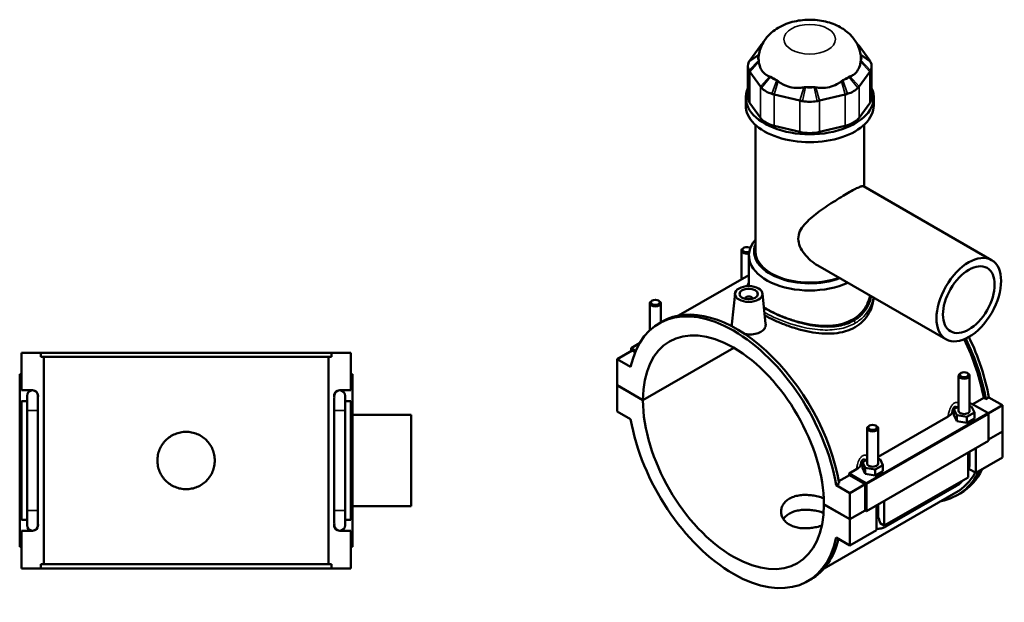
# Model space of a CAD drawing. Header units: millimetres. Extents: x 0 to 898, y -421 to 995.
# Tile 6 of 6: x 308 to 846, y 676 to 995. Entities that reach past the tile are written whole.
import ezdxf

# ---------------------------------------------------------------- set-up
doc = ezdxf.new("R2010")
doc.units = ezdxf.units.MM
doc.layers.add('Visible (ANSI)', color=7, linetype='Continuous', lineweight=50)
doc.layers.add('Visible Narrow (ANSI)', color=7, linetype='Continuous', lineweight=35)

msp = doc.modelspace()

# ---------------------------------------------------------------- linework, layer by layer
at = {"layer": 'Visible (ANSI)'}
for p, q in [((712.566, 980.828), (706.753, 972.746)), ((772.315, 972.746), (766.502, 980.828)), ((705.688, 969.661), (705.688, 952.534)), ((773.381, 969.661), (773.381, 952.534)), ((706.753, 966.576), (712.566, 958.495)), ((766.502, 958.495), (772.315, 966.576)), ((720.143, 954.131), (734.177, 950.784)), ((744.892, 950.784), (758.925, 954.131)), ((704.534, 948.192), (704.534, 952.534)), ((712.566, 941.367), (706.753, 949.448)), ((772.315, 949.448), (766.502, 941.367)), ((774.534, 948.192), (774.534, 952.534)), ((709.784, 868.359), (709.784, 937.575)), ((734.177, 933.656), (720.143, 937.004)), ((758.925, 937.004), (744.892, 933.656)), ((769.284, 903.703), (769.284, 937.575)), ((768.948, 903.897), (838.984, 863.566)), ((702.169, 868.756), (702.169, 853.003)), ((703.465, 870.22), (703.039, 869.973)), ((706.872, 870.22), (707.038, 870.124)), ((706.284, 849.288), (706.284, 866.07)), ((743.996, 860.568), (814.032, 820.236)), ((706.284, 855.373), (667.696, 833.152)), ((652.106, 825.171), (652.106, 839.927)), ((653.402, 841.391), (652.976, 841.144)), ((656.809, 841.391), (657.235, 841.144)), ((658.106, 829.471), (658.106, 839.927)), ((698.673, 845.236), (696.882, 828.536)), ((704.159, 842.331), (704.159, 842.517)), ((708.159, 842.331), (708.159, 842.517)), ((713.644, 845.236), (715.429, 828.591)), ((657.196, 828.947), (658.864, 829.908)), ((642.519, 814.17), (634.175, 809.365)), ((646.497, 818.092), (641.812, 815.395)), ((641.812, 815.395), (644.383, 813.914)), ((641.812, 813.763), (641.812, 815.395)), ((644.105, 813.257), (642.519, 814.17)), ((648.317, 786.955), (697.971, 815.548)), ((698.042, 815.507), (648.317, 786.873)), ((308.531, 812.886), (319.039, 812.886)), ((308.531, 792.286), (308.531, 812.886)), ((319.039, 810.526), (319.039, 812.886)), ((478.024, 812.886), (319.039, 812.886)), ((319.039, 810.526), (478.024, 810.526)), ((320.674, 697.246), (320.674, 810.526)), ((476.389, 697.246), (476.389, 810.526)), ((478.024, 812.886), (488.531, 812.886)), ((478.024, 812.886), (478.024, 810.526)), ((488.531, 792.286), (488.531, 812.886)), ((641.605, 805.086), (634.175, 809.365)), ((634.175, 809.365), (634.175, 795.099)), ((308.531, 801.086), (307.531, 801.086)), ((307.531, 706.686), (307.531, 801.086)), ((488.531, 801.086), (489.531, 801.086)), ((489.531, 706.686), (489.531, 801.086)), ((820.963, 781.04), (820.963, 800.348)), ((822.259, 801.812), (821.833, 801.564)), ((825.666, 801.812), (826.092, 801.564)), ((826.963, 781.04), (826.963, 800.348)), ((308.531, 792.286), (314.556, 792.286)), ((482.507, 792.286), (488.531, 792.286)), ((634.175, 795.099), (648.317, 786.955)), ((634.175, 795.017), (634.246, 795.058)), ((634.175, 795.017), (634.175, 780.751)), ((648.317, 786.873), (634.175, 795.017)), ((308.531, 721.486), (308.531, 786.286)), ((311.531, 786.286), (308.531, 786.286)), ((311.531, 789.286), (311.531, 781.286)), ((317.531, 788.904), (317.531, 789.286)), ((317.531, 781.286), (317.531, 787.531)), ((479.531, 789.286), (479.531, 788.904)), ((479.531, 787.531), (479.531, 781.286)), ((485.531, 781.286), (485.531, 789.286)), ((488.531, 786.286), (485.531, 786.286)), ((488.531, 721.486), (488.531, 786.286)), ((828.673, 784.667), (834.638, 788.102)), ((835.794, 787.436), (834.638, 788.102)), ((837.463, 788.397), (835.794, 787.436)), ((837.463, 788.397), (844.893, 784.119)), ((311.531, 726.486), (311.531, 781.286)), ((317.531, 726.486), (317.531, 781.286)), ((479.531, 781.286), (479.531, 726.486)), ((485.531, 781.286), (485.531, 726.486)), ((634.175, 780.751), (641.605, 776.472)), ((820.963, 783.384), (818.386, 781.9)), ((818.386, 781.9), (819.88, 778.689)), ((818.386, 778.63), (818.386, 781.9)), ((826.963, 784.688), (827.799, 785.17)), ((828.045, 783.391), (826.963, 783.558)), ((827.799, 785.17), (836.903, 779.928)), ((829.539, 780.179), (828.045, 783.391)), ((844.893, 784.119), (837.154, 779.662)), ((844.893, 784.119), (844.893, 769.853)), ((489.531, 778.886), (521.531, 778.886)), ((521.531, 728.886), (521.531, 778.886)), ((776.9, 755.859), (815.187, 777.907)), ((818.386, 778.63), (819.88, 775.419)), ((819.88, 778.689), (825.457, 777.828)), ((819.88, 775.419), (819.88, 778.689)), ((819.88, 775.419), (825.457, 774.558)), ((825.457, 777.828), (829.539, 780.179)), ((825.457, 774.558), (825.457, 777.828)), ((825.457, 774.558), (829.539, 776.909)), ((829.539, 776.909), (829.539, 780.179)), ((837.256, 779.315), (837.256, 764.64)), ((770.9, 771.518), (770.9, 752.21)), ((772.196, 772.982), (771.77, 772.735)), ((775.603, 772.982), (776.029, 772.735)), ((776.9, 771.518), (776.9, 752.21)), ((837.256, 764.64), (770.505, 726.201)), ((837.256, 765.455), (844.893, 769.853)), ((844.893, 769.771), (837.256, 765.373)), ((844.822, 769.812), (844.893, 769.771)), ((844.893, 769.771), (844.893, 755.505)), ((830.327, 760.65), (830.327, 747.116)), ((770.9, 754.555), (768.323, 753.071)), ((777.982, 754.561), (776.9, 754.728)), ((779.476, 751.35), (777.982, 754.561)), ((826.084, 744.673), (826.084, 758.207)), ((826.963, 752.426), (826.963, 758.713)), ((844.893, 755.505), (830.327, 747.116)), ((761.049, 746.731), (765.123, 749.077)), ((768.323, 753.071), (769.817, 749.859)), ((768.323, 749.801), (768.323, 753.071)), ((768.323, 749.801), (769.817, 746.589)), ((769.817, 746.589), (769.817, 749.859)), ((769.817, 749.859), (775.394, 748.999)), ((775.394, 748.999), (779.476, 751.35)), ((775.394, 745.729), (775.394, 748.999)), ((779.476, 748.08), (779.476, 751.35)), ((830.327, 747.116), (826.541, 749.297)), ((755.479, 742.517), (761.212, 745.819)), ((770.152, 741.489), (761.049, 746.731)), ((769.798, 740.875), (761.212, 745.819)), ((769.817, 746.589), (775.394, 745.729)), ((775.394, 745.729), (779.476, 748.08)), ((826.084, 744.673), (780.263, 718.287)), ((755.693, 741.309), (754.025, 740.348)), ((761.454, 736.07), (754.025, 740.348)), ((769.798, 740.875), (761.454, 736.07)), ((769.798, 726.608), (769.798, 740.875)), ((770.505, 726.201), (770.505, 740.876)), ((781.053, 717.714), (819.803, 740.028)), ((819.407, 736.345), (747.342, 694.845)), ((761.454, 721.803), (761.454, 736.07)), ((820.204, 734.962), (821.873, 735.923)), ((489.531, 728.886), (521.531, 728.886)), ((747.312, 729.947), (761.454, 721.803)), ((747.312, 729.866), (747.383, 729.907)), ((761.454, 721.722), (747.312, 729.866)), ((776.021, 715.844), (776.021, 729.377)), ((776.9, 729.883), (776.9, 723.596)), ((780.263, 731.82), (780.263, 718.287)), ((308.531, 721.486), (311.531, 721.486)), ((311.531, 726.486), (311.531, 718.486)), ((317.531, 720.241), (317.531, 726.486)), ((479.531, 726.486), (479.531, 720.241)), ((485.531, 718.486), (485.531, 726.486)), ((485.531, 721.486), (488.531, 721.486)), ((761.454, 721.803), (769.798, 726.608)), ((769.869, 726.568), (761.454, 721.722)), ((761.454, 707.456), (761.454, 721.722)), ((769.798, 726.608), (770.505, 726.201)), ((317.531, 718.486), (317.531, 718.867)), ((479.531, 718.867), (479.531, 718.486)), ((780.263, 718.287), (778.038, 719.569)), ((308.531, 694.886), (308.531, 715.486)), ((314.556, 715.486), (308.531, 715.486)), ((488.531, 715.486), (482.507, 715.486)), ((488.531, 694.886), (488.531, 715.486)), ((754.025, 711.734), (761.454, 707.456)), ((776.021, 715.844), (761.454, 707.456)), ((307.531, 706.686), (308.531, 706.686)), ((489.531, 706.686), (488.531, 706.686)), ((319.039, 694.886), (308.531, 694.886)), ((319.039, 697.246), (478.024, 697.246)), ((319.039, 694.886), (319.039, 697.246)), ((478.024, 694.886), (319.039, 694.886)), ((478.024, 697.246), (478.024, 694.886)), ((488.531, 694.886), (478.024, 694.886)), ((738.434, 687.874), (740.103, 688.835))]:
    msp.add_line(p, q, dxfattribs=at)
for centre, start, end in [((314.531, 789.286), 90, 180), ((314.531, 789.286), 0, 90), ((314.556, 789.286), 343.92897, 90), ((482.507, 789.286), 90, 196.07103), ((482.531, 789.286), 90, 180), ((482.531, 789.286), 0, 90), ((314.531, 718.486), 180, 270), ((314.531, 718.486), 270, 0), ((314.556, 718.486), 270, 16.07103), ((482.507, 718.486), 163.92897, 270), ((482.531, 718.486), 180, 270), ((482.531, 718.486), 270, 0)]:
    msp.add_arc(centre, 3, start, end, dxfattribs=at)
for centre, major_axis, ratio, start_param, end_param in [((725.501, 977.743), (-14, 0), 0.5758617, 5.687257, 5.7871876), ((753.568, 977.743), (-14, 0), 0.5758617, 3.6375903, 3.737521), ((719.688, 974.239), (-8.4, 0), 0.5758617, 5.9938522, 6.5725858), ((739.534, 974.239), (-28, 0), 0.5758617, 6.2015503, 6.3689035), ((759.381, 974.239), (8.4, 0), 0.5758617, 5.9937848, 6.5725184), ((739.534, 974.239), (28, 0), 0.5758617, 6.1974671, 6.3648204), ((719.688, 969.661), (-14, 0), 0.5758617, 5.9937848, 6.5725858), ((759.381, 969.661), (14, 0), 0.5758617, 5.9937848, 6.5725858), ((725.501, 966.158), (-8.4, 0), 0.5758617, 0.4959977, 1.0747986), ((739.534, 974.239), (28, 0), 0.5758617, 3.8412726, 4.0127091), ((753.568, 966.158), (-8.4, 0), 0.5758617, 2.066794, 2.645595), ((739.534, 974.239), (28, 0), 0.5758617, 5.4120689, 5.5835054), ((739.534, 952.534), (-35, 0), 0.5758617, 6.0257382, 9.6822251), ((725.501, 961.58), (14, 0), 0.5758617, 3.6375903, 4.2163913), ((739.534, 962.811), (-8.4, 0), 0.5758617, 1.2813958, 1.8601968), ((739.534, 974.239), (28, 0), 0.5758617, 4.6266707, 4.7981072), ((753.568, 961.58), (14, 0), 0.5758617, 5.2083867, 5.7871876), ((739.534, 948.192), (-35, 0), 0.5758617, 0, 3.1415927), ((719.688, 952.534), (-14, 0), 0.5758617, 0, 0.3926991), ((739.534, 958.232), (14, 0), 0.5758617, 4.4229885, 5.0017895), ((759.381, 952.534), (14, 0), 0.5758617, 5.8904862, 6.2831853), ((725.501, 944.452), (-14, 0), 0.5758617, 0.3926991, 1.1780972), ((753.568, 944.452), (14, 0), 0.5758617, 5.1050881, 5.8904862), ((739.534, 941.105), (-14, 0), 0.5758617, 1.1780972, 1.9634954), ((739.534, 866.07), (-33.25, 0), 0.5758617, 5.8202306, 8.5308641), ((705.169, 868.756), (-3, 0), 0.5758617, 5.5016397, 8.2545728), ((705.169, 869.247), (-2.4, 0), 0.5758617, 3.8215433, 8.4264507), ((739.534, 868.359), (-30.45, 0), 0.5758617, 6.0683499, 8.4272197), ((739.534, 868.359), (-29.75, 0), 0.5758617, 0, 2.1389633), ((697.815, 758.41), (-40.619, 70.536), 0.5780931, 4.1456146, 6.8538271), ((655.106, 839.927), (3, 0), 0.5758617, 2.360047, 7.0647309), ((706.159, 842.517), (-2, 0), 0.5758617, 2.9729035, 6.4518745), ((699.484, 759.371), (-40.619, 70.536), 0.5780931, 4.1456146, 6.2831853), ((697.815, 758.41), (-34.932, 60.661), 0.5780931, 3.9296388, 7.0698029), ((779.585, 805.498), (-39.823, 69.153), 0.5780931, 4.1500197, 4.5943291), ((779.585, 805.498), (40.619, -70.536), 0.5780931, 1.0040219, 1.4537954), ((781.253, 806.459), (-40.619, 70.536), 0.5780931, 4.1456146, 4.5943916), ((823.963, 800.348), (-3, 0), 0.5758617, 5.5016397, 10.2063236), ((697.815, 758.41), (34.932, -60.661), 0.5780931, 3.9296388, 7.0698029), ((823.963, 781.04), (-3, 0), 0.5758617, 0, 3.1415927), ((697.815, 758.41), (40.619, -70.536), 0.5780931, 4.1456146, 6.8538271), ((823.963, 777.77), (7.5, 0), 0.5758617, 2.4091901, 2.7123889), ((836.903, 779.519), (-0.25, 0.433), 0.5780931, 3.9289245, 5.4997209), ((773.9, 771.518), (-3, 0), 0.5758617, 5.5016397, 10.2063236), ((773.9, 748.94), (7.5, 0), 0.5758617, 2.4091901, 2.7123889), ((773.9, 752.21), (-3, 0), 0.5758617, 0, 3.1415927), ((781.253, 806.459), (40.619, -70.536), 0.5780931, 0, 0.369082), ((706.159, 763.215), (-39.823, 69.153), 0.5780931, 4.1500197, 4.1628826), ((779.585, 805.498), (40.619, -70.536), 0.5780931, 6.0848308, 6.6522673), ((779.585, 805.498), (39.823, -69.153), 0.5780931, 0, 0.3239371), ((770.152, 741.08), (0.25, -0.433), 0.5780931, 0.7873319, 2.3581282), ((699.484, 759.371), (40.619, -70.536), 0.5780931, 0, 0.5409668)]:
    msp.add_ellipse(centre, major_axis=major_axis, ratio=ratio, start_param=start_param, end_param=end_param, dxfattribs=at)
for centre, major_axis, ratio in [((826.508, 841.901), (-12.476, -21.665), 0.5780931), ((826.508, 841.901), (-9.981, -17.332), 0.5780931), ((706.159, 844.97), (-7.5, 0), 0.5758617), ((706.159, 844.97), (-5, 0), 0.5758617), ((655.106, 840.418), (-2.4, 0), 0.5758617), ((823.963, 800.838), (-2.4, 0), 0.5758617), ((773.9, 772.009), (-2.4, 0), 0.5758617)]:
    msp.add_ellipse(centre, major_axis=major_axis, ratio=ratio, dxfattribs=at)
for points, knots in [([(767.441, 975.554), (767.142, 977.658), (766.484, 979.656), (764.601, 983.429), (763.322, 985.138), (760.171, 988.411), (758.233, 989.813), (753.645, 992.393), (750.944, 993.377), (745.188, 994.753), (742.118, 995.074), (736.006, 994.998), (732.965, 994.605), (727.003, 993.013), (724.072, 991.821), (718.867, 988.414), (716.519, 986.33), (713.357, 981.506), (712.319, 979.165), (711.737, 976.252), (711.677, 975.905), (711.627, 975.554)], [0.8670332, 0.8670332, 0.8670332, 0.8670332, 1.0652731, 1.0652731, 1.291776, 1.291776, 1.5825829, 1.5825829, 1.9626845, 1.9626845, 2.3779757, 2.3779757, 2.7904032, 2.7904032, 3.2053795, 3.2053795, 3.5660878, 3.5660878, 3.8123563, 3.8123563, 3.8453558, 3.8453558, 3.8453558, 3.8453558]), ([(713.188, 981.579), (713.073, 981.457), (712.964, 981.334), (712.756, 981.083), (712.658, 980.956), (712.566, 980.828)], [0.28940049, 0.28940049, 0.28940049, 0.28940049, 0.34104978, 0.34104978, 0.39269908, 0.39269908, 0.39269908, 0.39269908]), ([(766.502, 980.828), (766.41, 980.956), (766.312, 981.083), (766.105, 981.334), (765.995, 981.457), (765.881, 981.579)], [-0.39269908, -0.39269908, -0.39269908, -0.39269908, -0.34104978, -0.34104978, -0.28940049, -0.28940049, -0.28940049, -0.28940049]), ([(706.753, 972.746), (706.661, 972.618), (706.575, 972.489), (706.413, 972.227), (706.339, 972.095), (706.27, 971.962)], [-0.39269908, -0.39269908, -0.39269908, -0.39269908, -0.34104978, -0.34104978, -0.28940049, -0.28940049, -0.28940049, -0.28940049]), ([(711.704, 972.138), (711.795, 971.32), (711.958, 970.512), (712.535, 968.677), (713.027, 967.712), (713.582, 966.942), (714.136, 966.171), (714.852, 965.457), (716.251, 964.545), (716.876, 964.256), (717.517, 964.056)], [-0.7350126, -0.7350126, -0.7350126, -0.7350126, -0.4346771, -0.4346771, 0, 0, 0, 0.4346771, 0.4346771, 0.7350126, 0.7350126, 0.7350126, 0.7350126]), ([(761.551, 964.056), (762.192, 964.256), (762.818, 964.545), (764.217, 965.457), (764.932, 966.171), (765.486, 966.942), (766.041, 967.712), (766.533, 968.677), (767.11, 970.512), (767.273, 971.32), (767.364, 972.138)], [-0.7350126, -0.7350126, -0.7350126, -0.7350126, -0.4346771, -0.4346771, 0, 0, 0, 0.4346771, 0.4346771, 0.7350126, 0.7350126, 0.7350126, 0.7350126]), ([(772.798, 971.962), (772.73, 972.095), (772.655, 972.227), (772.494, 972.489), (772.407, 972.618), (772.315, 972.746)], [0.28940049, 0.28940049, 0.28940049, 0.28940049, 0.34104978, 0.34104978, 0.39269908, 0.39269908, 0.39269908, 0.39269908]), ([(706.27, 967.36), (706.339, 967.227), (706.413, 967.095), (706.575, 966.834), (706.661, 966.704), (706.753, 966.576)], [0.28940049, 0.28940049, 0.28940049, 0.28940049, 0.34104978, 0.34104978, 0.39269908, 0.39269908, 0.39269908, 0.39269908]), ([(772.315, 966.576), (772.407, 966.704), (772.494, 966.834), (772.655, 967.095), (772.73, 967.227), (772.798, 967.36)], [-0.39269908, -0.39269908, -0.39269908, -0.39269908, -0.34104978, -0.34104978, -0.28940049, -0.28940049, -0.28940049, -0.28940049]), ([(712.566, 958.495), (712.658, 958.366), (712.756, 958.239), (712.964, 957.989), (713.073, 957.865), (713.188, 957.743)], [-0.39269908, -0.39269908, -0.39269908, -0.39269908, -0.34104978, -0.34104978, -0.28940049, -0.28940049, -0.28940049, -0.28940049]), ([(722.194, 961.363), (722.963, 960.751), (723.82, 960.186), (726.034, 959.017), (727.446, 958.506), (728.784, 958.187), (730.123, 957.868), (731.627, 957.683), (734.182, 957.715), (735.23, 957.825), (736.227, 958.016)], [-0.7350126, -0.7350126, -0.7350126, -0.7350126, -0.4346771, -0.4346771, 0, 0, 0, 0.4346771, 0.4346771, 0.7350126, 0.7350126, 0.7350126, 0.7350126]), ([(742.841, 958.016), (743.839, 957.825), (744.886, 957.715), (747.442, 957.683), (748.945, 957.868), (750.284, 958.187), (751.623, 958.506), (753.034, 959.017), (755.249, 960.186), (756.105, 960.751), (756.875, 961.363)], [-0.7350126, -0.7350126, -0.7350126, -0.7350126, -0.4346771, -0.4346771, 0, 0, 0, 0.4346771, 0.4346771, 0.7350126, 0.7350126, 0.7350126, 0.7350126]), ([(765.881, 957.743), (765.995, 957.865), (766.105, 957.989), (766.312, 958.239), (766.41, 958.366), (766.502, 958.495)], [0.28940049, 0.28940049, 0.28940049, 0.28940049, 0.34104978, 0.34104978, 0.39269908, 0.39269908, 0.39269908, 0.39269908]), ([(718.838, 954.489), (719.05, 954.423), (719.265, 954.36), (719.7, 954.241), (719.92, 954.185), (720.143, 954.131)], [0.28940049, 0.28940049, 0.28940049, 0.28940049, 0.34104978, 0.34104978, 0.39269908, 0.39269908, 0.39269908, 0.39269908]), ([(758.925, 954.131), (759.148, 954.185), (759.368, 954.241), (759.804, 954.36), (760.018, 954.423), (760.23, 954.489)], [-0.39269908, -0.39269908, -0.39269908, -0.39269908, -0.34104978, -0.34104978, -0.28940049, -0.28940049, -0.28940049, -0.28940049]), ([(734.177, 950.784), (734.399, 950.731), (734.624, 950.681), (735.079, 950.588), (735.308, 950.545), (735.539, 950.506)], [-0.39269908, -0.39269908, -0.39269908, -0.39269908, -0.34104978, -0.34104978, -0.28940049, -0.28940049, -0.28940049, -0.28940049]), ([(743.529, 950.506), (743.76, 950.545), (743.99, 950.588), (744.444, 950.681), (744.669, 950.731), (744.892, 950.784)], [0.28940049, 0.28940049, 0.28940049, 0.28940049, 0.34104978, 0.34104978, 0.39269908, 0.39269908, 0.39269908, 0.39269908]), ([(743.996, 860.568), (743.982, 860.576), (743.968, 860.584), (742.612, 861.368), (741.278, 862.307), (738.781, 864.445), (737.616, 865.644), (735.611, 868.211), (734.77, 869.578), (733.593, 872.381), (733.26, 873.815), (733.26, 876.664), (733.593, 878.011), (734.77, 880.566), (735.611, 881.777), (737.616, 884.116), (738.781, 885.244), (741.278, 887.43), (742.612, 888.488), (745.238, 890.462), (746.627, 891.452), (749.494, 893.421), (750.973, 894.399), (753.896, 896.28), (755.344, 897.185), (758.092, 898.861), (759.392, 899.632), (761.749, 900.989), (762.847, 901.6), (764.792, 902.626), (765.638, 903.042), (767.045, 903.655), (767.607, 903.852), (768.46, 904.027), (768.755, 904.008), (768.948, 903.897)], [6.0854607, 6.0854607, 6.0854607, 6.0854607, 6.0909119, 6.0909119, 6.6134805, 6.6134805, 7.136049, 7.136049, 7.6586176, 7.6586176, 8.1811862, 8.1811862, 8.7037547, 8.7037547, 9.2263233, 9.2263233, 9.7488919, 9.7488919, 10.2714604, 10.2714604, 10.7715401, 10.7715401, 11.2716198, 11.2716198, 11.7716996, 11.7716996, 12.2717793, 12.2717793, 12.771859, 12.771859, 13.2719387, 13.2719387, 13.7720184, 13.7720184, 14.2666469, 14.2666469, 14.2666469, 14.2666469]), ([(705.207, 849.254), (705.45, 849.79), (705.753, 850.315), (706.166, 850.911), (706.225, 850.993), (706.284, 851.074)], [19.33691792, 19.33691792, 19.33691792, 19.33691792, 19.68233894, 19.68233894, 19.73726816, 19.73726816, 19.73726816, 19.73726816]), ([(772.481, 844.164), (772.396, 843.701), (772.294, 843.238), (771.757, 841.197), (771.123, 839.641), (769.437, 836.729), (768.384, 835.371), (765.936, 832.967), (764.541, 831.923), (763.045, 831.062)], [18.2011808, 18.2011808, 18.2011808, 18.2011808, 18.3863629, 18.3863629, 19.0207319, 19.0207319, 19.655101, 19.655101, 20.28947, 20.28947, 20.28947, 20.28947]), ([(774.483, 843.011), (774.397, 841.806), (774.203, 840.581), (773.456, 837.667), (772.791, 835.992), (771.019, 832.861), (769.911, 831.403), (767.332, 828.834), (765.861, 827.722), (764.283, 826.813)], [18.9287201, 18.9287201, 18.9287201, 18.9287201, 19.4060423, 19.4060423, 20.0757755, 20.0757755, 20.7455088, 20.7455088, 21.415242, 21.415242, 21.415242, 21.415242]), ([(763.045, 831.062), (761.55, 830.201), (759.865, 829.472), (756.21, 828.36), (754.24, 827.977), (750.145, 827.561), (748.017, 827.526), (743.747, 827.748), (741.604, 828.004), (737.466, 828.711), (735.325, 829.187), (731.053, 830.343), (728.924, 831.022), (724.827, 832.515), (722.856, 833.329), (719.201, 835.014), (717.517, 835.885), (715.486, 837.054), (714.962, 837.369), (714.454, 837.688)], [0, 0, 0, 0, 0.634369, 0.634369, 1.2687381, 1.2687381, 1.9031071, 1.9031071, 2.5374762, 2.5374762, 3.171199, 3.171199, 3.8049218, 3.8049218, 4.4386447, 4.4386447, 5.0723675, 5.0723675, 5.3000997, 5.3000997, 5.3000997, 5.3000997]), ([(764.283, 826.813), (762.704, 825.904), (760.927, 825.145), (757.074, 824.011), (754.999, 823.636), (750.689, 823.265), (748.451, 823.268), (743.961, 823.582), (741.709, 823.893), (737.362, 824.713), (735.111, 825.251), (730.62, 826.538), (728.38, 827.285), (724.067, 828.909), (721.991, 829.787), (718.192, 831.565), (716.462, 832.463), (714.919, 833.346)], [0, 0, 0, 0, 0.6697332, 0.6697332, 1.3394665, 1.3394665, 2.0091997, 2.0091997, 2.678933, 2.678933, 3.3476524, 3.3476524, 4.0163717, 4.0163717, 4.6850911, 4.6850911, 5.3349522, 5.3349522, 5.3349522, 5.3349522]), ([(697.068, 827.25), (696.937, 827.583), (696.87, 827.917), (696.867, 828.337), (696.872, 828.436), (696.883, 828.536)], [4.72078381, 4.72078381, 4.72078381, 4.72078381, 4.90419007, 4.90419007, 4.96008979, 4.96008979, 4.96008979, 4.96008979]), ([(712.745, 824.216), (711.919, 823.741), (710.872, 823.353), (708.58, 822.896), (707.335, 822.824), (705.443, 822.92), (704.687, 823.009), (703.945, 823.148)], [2.80263237, 2.80263237, 2.80263237, 2.80263237, 3.1531697, 3.1531697, 3.50370703, 3.50370703, 3.72169455, 3.72169455, 3.72169455, 3.72169455]), ([(715.428, 828.591), (715.442, 828.469), (715.449, 828.348), (715.455, 827.5), (715.227, 826.723), (714.285, 825.319), (713.572, 824.692), (712.745, 824.216)], [7.6491031, 7.6491031, 7.6491031, 7.6491031, 7.70682243, 7.70682243, 8.05735977, 8.05735977, 8.4078971, 8.4078971, 8.4078971, 8.4078971]), ([(815.187, 777.907), (815.623, 778.158), (816.009, 778.436), (816.651, 778.999), (816.912, 779.277), (817.143, 779.567)], [-0.35221227, -0.35221227, -0.35221227, -0.35221227, -0.1661957, -0.1661957, 0, 0, 0, 0]), ([(414.211, 753.886), (414.211, 752.898), (414.116, 751.878), (413.718, 749.851), (413.415, 748.843), (412.614, 746.913), (412.116, 745.988), (410.966, 744.278), (410.313, 743.493), (408.924, 742.104), (408.139, 741.451), (406.429, 740.301), (405.504, 739.803), (403.573, 739.002), (402.566, 738.698), (400.538, 738.3), (399.518, 738.206), (397.544, 738.206), (396.524, 738.3), (394.497, 738.698), (393.489, 739.002), (391.558, 739.803), (390.633, 740.301), (388.923, 741.451), (388.138, 742.104), (386.749, 743.493), (386.097, 744.278), (384.946, 745.988), (384.448, 746.913), (383.647, 748.843), (383.344, 749.851), (382.946, 751.878), (382.851, 752.898), (382.851, 754.873), (382.946, 755.893), (383.344, 757.92), (383.647, 758.928), (384.448, 760.859), (384.946, 761.784), (386.097, 763.493), (386.749, 764.278), (388.138, 765.668), (388.923, 766.32), (390.633, 767.47), (391.558, 767.969), (393.489, 768.77), (394.497, 769.073), (396.524, 769.471), (397.544, 769.566), (399.518, 769.566), (400.538, 769.471), (402.566, 769.073), (403.573, 768.77), (405.504, 767.969), (406.429, 767.47), (408.139, 766.32), (408.924, 765.668), (410.313, 764.278), (410.966, 763.493), (412.116, 761.784), (412.614, 760.859), (413.415, 758.928), (413.718, 757.92), (414.116, 755.893), (414.211, 754.873), (414.211, 753.886)], [0, 0, 0, 0, 0.2961604, 0.2961604, 0.5923208, 0.5923208, 0.8884812, 0.8884812, 1.1846416, 1.1846416, 1.4807865, 1.4807865, 1.7769315, 1.7769315, 2.0730764, 2.0730764, 2.3692214, 2.3692214, 2.6653663, 2.6653663, 2.9615113, 2.9615113, 3.2576562, 3.2576562, 3.5538011, 3.5538011, 3.8499615, 3.8499615, 4.1461219, 4.1461219, 4.4422823, 4.4422823, 4.7384427, 4.7384427, 5.0346031, 5.0346031, 5.3307635, 5.3307635, 5.6269239, 5.6269239, 5.9230843, 5.9230843, 6.2192292, 6.2192292, 6.5153742, 6.5153742, 6.8115191, 6.8115191, 7.1076641, 7.1076641, 7.403809, 7.403809, 7.699954, 7.699954, 7.9960989, 7.9960989, 8.2922439, 8.2922439, 8.5884042, 8.5884042, 8.8845646, 8.8845646, 9.180725, 9.180725, 9.4768854, 9.4768854, 9.4768854, 9.4768854]), ([(765.123, 749.077), (765.56, 749.329), (765.946, 749.606), (766.588, 750.169), (766.849, 750.447), (767.08, 750.738)], [-0.35221227, -0.35221227, -0.35221227, -0.35221227, -0.1661957, -0.1661957, 0, 0, 0, 0]), ([(826.084, 747.851), (826.291, 748.408), (826.465, 748.973), (826.834, 750.501), (826.963, 751.469), (826.963, 752.426)], [4.21285195, 4.21285195, 4.21285195, 4.21285195, 4.39822972, 4.39822972, 4.71238898, 4.71238898, 4.71238898, 4.71238898]), ([(819.803, 740.028), (820.632, 740.505), (821.406, 741.1), (822.551, 742.19), (822.959, 742.63), (823.344, 743.095)], [3.14159265, 3.14159265, 3.14159265, 3.14159265, 3.45575192, 3.45575192, 3.64408528, 3.64408528, 3.64408528, 3.64408528]), ([(746.163, 718.306), (745.952, 718.235), (745.74, 718.167), (744.56, 717.801), (743.553, 717.544), (741.532, 717.139), (740.516, 716.99), (738.552, 716.808), (737.537, 716.768), (735.515, 716.82), (734.509, 716.911), (732.577, 717.235), (731.65, 717.468), (729.934, 718.06), (729.145, 718.419), (727.748, 719.224), (727.093, 719.696), (725.941, 720.756), (725.443, 721.343), (724.645, 722.592), (724.343, 723.253), (723.948, 724.594), (723.854, 725.273), (723.854, 726.585), (723.948, 727.265), (724.343, 728.607), (724.645, 729.269), (725.443, 730.52), (725.941, 731.109), (727.093, 732.171), (727.748, 732.643), (729.145, 733.448), (729.934, 733.807), (731.65, 734.397), (732.577, 734.628), (734.509, 734.95), (735.515, 735.04), (737.537, 735.09), (738.552, 735.049), (740.516, 734.867), (741.531, 734.719), (743.553, 734.316), (744.559, 734.06), (746.111, 733.581), (746.683, 733.385), (747.234, 733.176)], [0.527027, 0.527027, 0.527027, 0.527027, 0.5928417, 0.5928417, 0.8892626, 0.8892626, 1.1856835, 1.1856835, 1.482078, 1.482078, 1.7784724, 1.7784724, 2.0748669, 2.0748669, 2.3712614, 2.3712614, 2.6676559, 2.6676559, 2.9640503, 2.9640503, 3.2604448, 3.2604448, 3.5568393, 3.5568393, 3.8532602, 3.8532602, 4.149681, 4.149681, 4.4461019, 4.4461019, 4.7425228, 4.7425228, 5.0389437, 5.0389437, 5.3353645, 5.3353645, 5.6317854, 5.6317854, 5.9282063, 5.9282063, 6.2246007, 6.2246007, 6.5209952, 6.5209952, 6.7008087, 6.7008087, 6.7008087, 6.7008087]), ([(747.136, 725.187), (746.616, 725.379), (746.078, 725.558), (744.562, 726.013), (743.555, 726.259), (741.533, 726.641), (740.516, 726.777), (738.552, 726.936), (737.536, 726.965), (735.513, 726.893), (734.507, 726.792), (732.575, 726.452), (731.648, 726.214), (729.933, 725.614), (729.145, 725.253), (727.749, 724.449), (727.094, 723.98), (725.979, 722.961), (725.508, 722.42), (725.123, 721.847)], [2.7926156, 2.7926156, 2.7926156, 2.7926156, 2.9615113, 2.9615113, 3.2576562, 3.2576562, 3.5538011, 3.5538011, 3.8499615, 3.8499615, 4.1461219, 4.1461219, 4.4422823, 4.4422823, 4.7384427, 4.7384427, 5.0346031, 5.0346031, 5.3118461, 5.3118461, 5.3118461, 5.3118461]), ([(776.9, 723.596), (776.9, 723.496), (776.903, 723.402), (776.915, 723.227), (776.924, 723.145), (776.945, 722.996), (776.958, 722.928), (776.985, 722.807), (777, 722.753), (777.029, 722.661), (777.044, 722.623), (777.057, 722.592)], [1.57079633, 1.57079633, 1.57079633, 1.57079633, 1.6466565, 1.6466565, 1.72251668, 1.72251668, 1.79837686, 1.79837686, 1.87423703, 1.87423703, 1.95009721, 1.95009721, 1.95009721, 1.95009721]), ([(777.057, 722.591), (777.311, 722), (777.539, 721.411), (777.833, 720.479), (777.946, 720.057), (778.029, 719.62), (778.033, 719.594), (778.038, 719.569)], [0.23169079, 0.23169079, 0.23169079, 0.23169079, 0.41096217, 0.41096217, 0.53797345, 0.53797345, 0.54599916, 0.54599916, 0.54599916, 0.54599916]), ([(776.021, 716.629), (776.262, 716.589), (776.504, 716.564), (777.557, 716.517), (778.35, 716.636), (779.783, 717.065), (780.434, 717.357), (781.053, 717.714)], [2.57223819, 2.57223819, 2.57223819, 2.57223819, 2.64878305, 2.64878305, 2.90673289, 2.90673289, 3.14159265, 3.14159265, 3.14159265, 3.14159265])]:
    msp.add_open_spline(points, degree=3, knots=knots, dxfattribs=at)
for points in [[(711.637, 972.859), (711.655, 972.626), (711.677, 972.385), (711.704, 972.138)], [(767.364, 972.138), (767.391, 972.388), (767.413, 972.629), (767.431, 972.859)], [(717.517, 964.056), (717.713, 963.996), (717.912, 963.93), (718.113, 963.856)], [(760.955, 963.856), (761.159, 963.931), (761.358, 963.997), (761.551, 964.056)], [(721.503, 961.904), (721.732, 961.729), (721.962, 961.549), (722.194, 961.363)], [(756.875, 961.363), (757.109, 961.551), (757.339, 961.732), (757.565, 961.904)], [(736.227, 958.016), (736.532, 958.075), (736.835, 958.128), (737.137, 958.175)], [(741.931, 958.175), (742.237, 958.128), (742.541, 958.074), (742.841, 958.016)], [(317.438, 788.455), (317.503, 788.145), (317.531, 787.821), (317.531, 787.531)], [(479.531, 787.531), (479.531, 787.821), (479.559, 788.145), (479.624, 788.455)], [(317.531, 720.241), (317.531, 719.95), (317.503, 719.626), (317.438, 719.316)], [(479.624, 719.316), (479.559, 719.626), (479.531, 719.95), (479.531, 720.241)]]:
    msp.add_open_spline(points, degree=3, dxfattribs=at)
at = {"layer": 'Visible Narrow (ANSI)'}
for p, q in [((712.566, 980.828), (713.456, 981.403)), ((713.188, 981.579), (713.716, 981.906)), ((765.353, 981.906), (765.881, 981.579)), ((765.612, 981.403), (766.502, 980.828)), ((711.637, 975.62), (706.27, 971.962)), ((711.685, 975.934), (706.753, 972.746)), ((772.315, 972.746), (767.383, 975.934)), ((772.798, 971.962), (767.431, 975.62)), ((706.27, 967.36), (711.637, 972.859)), ((706.753, 966.576), (711.704, 972.138)), ((767.364, 972.138), (772.315, 966.576)), ((767.431, 972.859), (772.798, 967.36)), ((706.753, 949.448), (706.753, 966.576)), ((717.517, 964.056), (712.566, 958.495)), ((718.113, 963.856), (713.188, 957.743)), ((765.881, 957.743), (760.955, 963.856)), ((766.502, 958.495), (761.551, 964.056)), ((772.315, 966.576), (772.315, 949.448)), ((712.566, 958.495), (712.566, 941.367)), ((718.838, 954.489), (721.503, 961.904)), ((720.143, 954.131), (722.194, 961.363)), ((756.875, 961.363), (758.925, 954.131)), ((757.565, 961.904), (760.23, 954.489)), ((766.502, 941.367), (766.502, 958.495)), ((720.143, 937.004), (720.143, 954.131)), ((736.227, 958.016), (734.177, 950.784)), ((737.137, 958.175), (735.539, 950.506)), ((743.529, 950.506), (741.931, 958.175)), ((744.892, 950.784), (742.841, 958.016)), ((758.925, 954.131), (758.925, 937.004)), ((734.177, 950.784), (734.177, 933.656)), ((744.892, 933.656), (744.892, 950.784)), ((317.494, 781.286), (311.568, 781.286)), ((479.568, 781.286), (485.494, 781.286)), ((836.903, 779.928), (770.152, 741.489)), ((770.505, 740.876), (837.256, 779.315)), ((317.494, 726.486), (311.568, 726.486)), ((479.568, 726.486), (485.494, 726.486))]:
    msp.add_line(p, q, dxfattribs=at)
msp.add_ellipse((739.534, 984.369), major_axis=(-14.093, 0), ratio=0.5758617, dxfattribs=at)
for centre, major_axis, ratio, start_param, end_param in [((763.293, 829.54), (-0.699, 1.213), 0.5780931, 3.9289245, 5.0752868), ((823.963, 752.426), (3, 0), 0.5758617, 5.4977871, 6.2831853), ((818.306, 742.628), (1.497, -2.6), 0.5780931, 0, 0.7911844), ((773.9, 723.596), (3, 0), 0.5758617, 5.4977871, 6.2831853), ((779.556, 720.313), (1.497, -2.6), 0.5780931, 0, 0.7911844)]:
    msp.add_ellipse(centre, major_axis=major_axis, ratio=ratio, start_param=start_param, end_param=end_param, dxfattribs=at)
msp.add_open_spline([(705.902, 849.286), (706.002, 849.606), (706.129, 849.925), (706.286, 850.245)], degree=3, dxfattribs=at)
for points, knots in [([(773.158, 843.775), (772.548, 840.158), (770.883, 836.696), (766.956, 832.546), (765.425, 831.341), (763.701, 830.348)], [29.8688585, 29.8688585, 29.8688585, 29.8688585, 31.3501933, 31.3501933, 32.082886, 32.082886, 32.082886, 32.082886]), ([(764.283, 828.97), (766.079, 830.004), (767.678, 831.251), (771.876, 835.62), (773.66, 839.303), (774.282, 843.127)], [-32.082886, -32.082886, -32.082886, -32.082886, -31.3501933, -31.3501933, -29.8215124, -29.8215124, -29.8215124, -29.8215124]), ([(763.701, 830.348), (761.572, 829.122), (759.151, 828.223), (753.469, 827.001), (750.138, 826.807), (743.034, 827.196), (739.244, 827.831), (730.237, 830.079), (725.068, 831.986), (718.357, 835.152), (716.304, 836.253), (714.489, 837.367)], [10.6942953, 10.6942953, 10.6942953, 10.6942953, 11.5988181, 11.5988181, 12.6643044, 12.6643044, 13.8076192, 13.8076192, 15.4232832, 15.4232832, 16.2257891, 16.2257891, 16.2257891, 16.2257891]), ([(714.753, 834.907), (716.278, 834.027), (717.943, 833.165), (724.321, 830.192), (729.643, 828.287), (738.935, 826.088), (742.851, 825.485), (750.201, 825.18), (753.651, 825.422), (759.549, 826.744), (762.066, 827.693), (764.283, 828.97)], [-16.0460166, -16.0460166, -16.0460166, -16.0460166, -15.4232832, -15.4232832, -13.8076192, -13.8076192, -12.6643044, -12.6643044, -11.5988181, -11.5988181, -10.6942953, -10.6942953, -10.6942953, -10.6942953]), ([(820.963, 785.338), (820.794, 785.411), (820.622, 785.471), (820.199, 785.578), (819.945, 785.611), (819.438, 785.6), (819.185, 785.558), (818.766, 785.418), (818.598, 785.342), (818.435, 785.248), (818.272, 785.154), (818.113, 785.042), (817.736, 784.723), (817.525, 784.498), (817.132, 783.991), (816.95, 783.707), (816.543, 782.967), (816.336, 782.49), (815.994, 781.549), (815.854, 781.087), (815.543, 779.906), (815.396, 779.18), (815.243, 778.269), (815.214, 778.088), (815.187, 777.907)], [-1.8576902, -1.8576902, -1.8576902, -1.8576902, -1.7843281, -1.7843281, -1.6806763, -1.6806763, -1.5789567, -1.5789567, -1.5096969, -1.5096969, -1.5096969, -1.440437, -1.440437, -1.3387175, -1.3387175, -1.2350656, -1.2350656, -1.0837524, -1.0837524, -0.9467782, -0.9467782, -0.7388452, -0.7388452, -0.6872819, -0.6872819, -0.6872819, -0.6872819]), ([(817.143, 779.567), (817.171, 779.745), (817.201, 779.921), (817.3, 780.459), (817.376, 780.814), (817.56, 781.526), (817.67, 781.88), (817.885, 782.415), (817.981, 782.614), (818.186, 782.961), (818.297, 783.108), (818.493, 783.302), (818.575, 783.367), (818.659, 783.415), (818.744, 783.464), (818.83, 783.497), (819.046, 783.539), (819.176, 783.53), (819.436, 783.453), (819.566, 783.383), (819.833, 783.183), (819.971, 783.047), (820.102, 782.889)], [0.8813433, 0.8813433, 0.8813433, 0.8813433, 0.9467782, 0.9467782, 1.0837524, 1.0837524, 1.2350656, 1.2350656, 1.3387175, 1.3387175, 1.440437, 1.440437, 1.5096969, 1.5096969, 1.5096969, 1.5789567, 1.5789567, 1.6806763, 1.6806763, 1.7843281, 1.7843281, 1.9006052, 1.9006052, 1.9006052, 1.9006052]), ([(770.899, 756.508), (770.731, 756.581), (770.559, 756.641), (770.136, 756.749), (769.882, 756.781), (769.375, 756.77), (769.121, 756.728), (768.703, 756.588), (768.535, 756.513), (768.372, 756.419), (768.209, 756.325), (768.05, 756.212), (767.672, 755.894), (767.462, 755.669), (767.068, 755.161), (766.887, 754.878), (766.48, 754.137), (766.273, 753.661), (765.931, 752.719), (765.79, 752.257), (765.48, 751.077), (765.332, 750.35), (765.179, 749.44), (765.151, 749.259), (765.123, 749.077)], [-1.8571228, -1.8571228, -1.8571228, -1.8571228, -1.7837602, -1.7837602, -1.6801088, -1.6801088, -1.5783893, -1.5783893, -1.5091295, -1.5091295, -1.5091295, -1.4398697, -1.4398697, -1.3381502, -1.3381502, -1.2344988, -1.2344988, -1.0831859, -1.0831859, -0.9462131, -0.9462131, -0.7382815, -0.7382815, -0.6867145, -0.6867145, -0.6867145, -0.6867145]), ([(767.08, 750.738), (767.108, 750.915), (767.138, 751.092), (767.237, 751.63), (767.313, 751.985), (767.496, 752.697), (767.607, 753.051), (767.822, 753.585), (767.917, 753.785), (768.123, 754.131), (768.233, 754.278), (768.429, 754.473), (768.512, 754.537), (768.596, 754.586), (768.681, 754.634), (768.767, 754.667), (768.983, 754.71), (769.113, 754.701), (769.373, 754.623), (769.502, 754.553), (769.77, 754.353), (769.907, 754.217), (770.039, 754.059)], [0.8807759, 0.8807759, 0.8807759, 0.8807759, 0.9462131, 0.9462131, 1.0831859, 1.0831859, 1.2344988, 1.2344988, 1.3381502, 1.3381502, 1.4398697, 1.4398697, 1.5091295, 1.5091295, 1.5091295, 1.5783893, 1.5783893, 1.6801088, 1.6801088, 1.7837602, 1.7837602, 1.9000378, 1.9000378, 1.9000378, 1.9000378])]:
    msp.add_open_spline(points, degree=3, knots=knots, dxfattribs=at)

doc.saveas('drawing.dxf')
